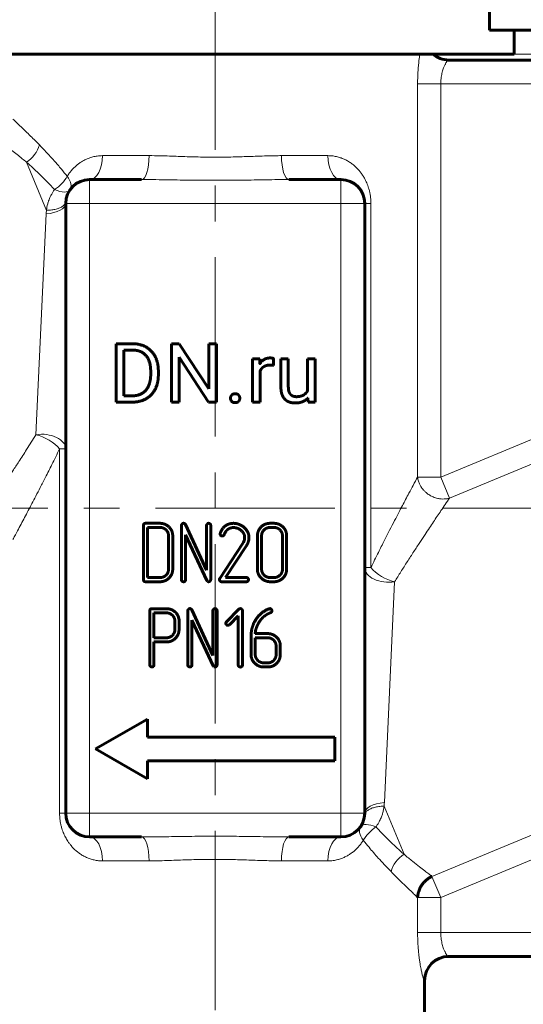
# Model space of a CAD drawing. Header units: millimetres. Extents: x 0 to 420, y 0 to 297.
# Tile 4 of 19: x 94 to 115, y 92 to 134. Entities that reach past the tile are written whole.
import ezdxf

# ---------------------------------------------------------------- set-up
doc = ezdxf.new("R2010")
doc.units = ezdxf.units.MM
for name, pattern in [('K5LT_AXLED', [12, 7.5, -1.5, 1.5, -1.5]), ('K5LT_BASIC', [0]), ('K5LT_THIN', [0])]:
    doc.linetypes.add(name, pattern=pattern)
doc.layers.add('Системный слой', color=7, linetype='Continuous')
doc.layers.add('Системный слой (1)', color=251, linetype='Continuous', true_color=0x6c6c6c)
doc.styles.add('KDIMTEXTSTYLE', font='txt', dxfattribs={"width": 0.96, "oblique": 15, "height": 5})
doc.styles.add('KTEXTSTYLE', font='txt', dxfattribs={"width": 0.96, "height": 5})
doc.dimstyles.new('KDIMSTYLE (0.50)', dxfattribs={"dimtxt": 5, "dimasz": 1, "dimexe": 2, "dimexo": 0, "dimgap": 1, "dimtad": 1, "dimlfac": 2, "dimtxsty": 'KDIMTEXTSTYLE', "dimsah": 1, "dimcen": 0, "dimdle": 1, "dimadec": 0, "dimazin": 0, "dimtfac": 0.667, "dimtmove": 0, "dimatfit": 3, "dimfxl": 1, "dimtvp": 1, "dimtolj": 1, "dimtzin": 0, "dimarcsym": 0})

# ---------------------------------------------------------------- blocks, each defined once
blk = doc.blocks.new('U18')
at = {"layer": 'Системный слой (1)', "color": 30, "linetype": 'K5LT_AXLED', "lineweight": 18, "true_color": 0xff8000}
for q in [(102.532, 139.769), (98.657, 135.894), (106.407, 135.894), (102.532, 132.019)]:
    blk.add_line((102.532, 135.894), q, dxfattribs=at)
blk = doc.blocks.new('D0')
at = {"layer": 'Системный слой (1)'}
for points in [[(70.032, 32.177), (69.532, 32.835), (70.032, 33.493), (65.032, 32.835)], [(140.032, 32.835), (135.032, 33.493), (135.532, 32.835), (135.032, 32.177)]]:
    blk.add_hatch(color=7, dxfattribs=at).paths.add_polyline_path(points)
at = {"layer": 'Системный слой (1)', "color": 7, "linetype": 'K5LT_THIN', "lineweight": 18, "true_color": 0xffffff}
for p, q in [((65.032, 98.644), (65.032, 30.835)), ((140.032, 98.644), (140.032, 30.835)), ((65.032, 32.835), (70.032, 33.493)), ((70.032, 33.493), (69.532, 32.835)), ((135.532, 32.835), (135.032, 33.493)), ((135.032, 33.493), (140.032, 32.835)), ((70.032, 32.177), (65.032, 32.835)), ((65.032, 32.835), (140.032, 32.835)), ((69.532, 32.835), (70.032, 32.177)), ((140.032, 32.835), (135.032, 32.177)), ((135.032, 32.177), (135.532, 32.835))]:
    blk.add_line(p, q, dxfattribs=at)
blk.add_wipeout([(97.587, 33.835), (97.587, 41.217), (107.081, 41.217), (107.081, 33.835)]).dxf.layer = 'Системный слой (1)'
at = {"layer": 'Системный слой (1)', "color": 7, "insert": (97.587, 40.423), "char_height": 5, "attachment_point": 1, "style": 'KTEXTSTYLE'}
blk.add_mtext('\\fArial|b0|c204|p34;\\H5.0;\\W1.000;\\Q15;\\fGOST Type AU|b0|i0|c204|p34;\\Q15;\\W0.960;150', dxfattribs=at)
blk = doc.blocks.new('KDIMARROW_01')
at = {"layer": 'Системный слой'}
blk.add_hatch(color=0, dxfattribs=at).paths.add_polyline_path([(0, 0), (-5, 0.658), (-4.5, 0), (-5, -0.658)])
at = {"layer": 'Системный слой', "color": 0, "linetype": 'K5LT_THIN', "lineweight": 18}
for p, q in [((-4.5, 0), (-5, 0.658)), ((-5, 0.658), (0, 0)), ((0, 0), (-5, -0.658)), ((-5, -0.658), (-4.5, 0))]:
    blk.add_line(p, q, dxfattribs=at)
at = {"layer": 'Системный слой (1)', "color": 0, "linetype": 'K5LT_THIN', "lineweight": 18}
blk.add_line((102.532, 113.144), (102.032, 113.144), dxfattribs=at)
blk = doc.blocks.new('D2')
at = {"layer": 'Системный слой (1)'}
for points in [[(59.202, 139.144), (58.544, 144.144), (57.885, 139.144), (58.544, 139.644)], [(58.544, 113.144), (59.202, 118.144), (58.544, 117.644), (57.885, 118.144)]]:
    blk.add_hatch(color=7, dxfattribs=at).paths.add_polyline_path(points)
at = {"layer": 'Системный слой (1)', "color": 7, "linetype": 'K5LT_THIN', "lineweight": 18, "true_color": 0xffffff}
for p, q in [((96.832, 144.144), (56.544, 144.144)), ((57.885, 139.144), (58.544, 144.144)), ((58.544, 144.144), (59.202, 139.144)), ((58.544, 144.144), (58.544, 113.144)), ((58.544, 139.644), (57.885, 139.144)), ((59.202, 139.144), (58.544, 139.644)), ((58.544, 113.144), (57.885, 118.144)), ((57.885, 118.144), (58.544, 117.644)), ((58.544, 117.644), (59.202, 118.144)), ((59.202, 118.144), (58.544, 113.144)), ((65.032, 113.144), (56.544, 113.144))]:
    blk.add_line(p, q, dxfattribs=at)
blk.add_wipeout([(57.544, 124.493), (50.162, 124.493), (50.162, 132.463), (57.544, 132.463)]).dxf.layer = 'Системный слой (1)'
at = {"layer": 'Системный слой (1)', "color": 7, "insert": (50.956, 124.493), "char_height": 5, "attachment_point": 1, "rotation": 90, "style": 'KTEXTSTYLE'}
blk.add_mtext('\\fArial|b0|c204|p34;\\H5.0;\\W1.000;\\Q15;\\fGOST Type AU|b0|i0|c204|p34;\\Q15;\\W0.960;62', dxfattribs=at)
blk = doc.blocks.new('D3')
at = {"layer": 'Системный слой (1)'}
for points in [[(37.525, 176.644), (36.867, 181.644), (36.208, 176.644), (36.867, 177.144)], [(36.867, 113.144), (37.525, 118.144), (36.867, 117.644), (36.208, 118.144)]]:
    blk.add_hatch(color=7, dxfattribs=at).paths.add_polyline_path(points)
at = {"layer": 'Системный слой (1)', "color": 7, "linetype": 'K5LT_THIN', "lineweight": 18, "true_color": 0xffffff}
for p, q in [((101.032, 181.644), (34.867, 181.644)), ((36.208, 176.644), (36.867, 181.644)), ((36.867, 181.644), (37.525, 176.644)), ((36.867, 181.644), (36.867, 113.144)), ((36.867, 177.144), (36.208, 176.644)), ((37.525, 176.644), (36.867, 177.144)), ((36.867, 113.144), (36.208, 118.144)), ((36.208, 118.144), (36.867, 117.644)), ((36.867, 117.644), (37.525, 118.144)), ((37.525, 118.144), (36.867, 113.144)), ((65.032, 113.144), (34.867, 113.144))]:
    blk.add_line(p, q, dxfattribs=at)
blk.add_wipeout([(35.867, 142.383), (28.485, 142.383), (28.485, 152.004), (35.867, 152.004)]).dxf.layer = 'Системный слой (1)'
at = {"layer": 'Системный слой (1)', "color": 7, "insert": (29.279, 142.383), "char_height": 5, "attachment_point": 1, "rotation": 90, "style": 'KTEXTSTYLE'}
blk.add_mtext('\\fArial|b0|c204|p34;\\H5.0;\\W1.000;\\Q15;\\fGOST Type AU|b0|i0|c204|p34;\\Q15;\\W0.960;137', dxfattribs=at)
blk = doc.blocks.new('D5')
at = {"layer": 'Системный слой (1)'}
for points in [[(168.58, 261.644), (167.922, 266.644), (167.263, 261.644), (167.922, 262.144)], [(167.922, 132.144), (168.58, 137.144), (167.922, 136.644), (167.263, 137.144)]]:
    blk.add_hatch(color=7, dxfattribs=at).paths.add_polyline_path(points)
at = {"layer": 'Системный слой (1)', "color": 7, "linetype": 'K5LT_THIN', "lineweight": 18, "true_color": 0xffffff}
for p, q in [((128.853, 266.644), (169.922, 266.644)), ((167.263, 261.644), (167.922, 266.644)), ((167.922, 266.644), (168.58, 261.644)), ((167.922, 132.144), (167.922, 266.644)), ((167.922, 262.144), (167.263, 261.644)), ((168.58, 261.644), (167.922, 262.144)), ((167.922, 132.144), (167.263, 137.144)), ((167.263, 137.144), (167.922, 136.644)), ((167.922, 136.644), (168.58, 137.144)), ((168.58, 137.144), (167.922, 132.144)), ((115.032, 132.144), (169.922, 132.144))]:
    blk.add_line(p, q, dxfattribs=at)
blk.add_wipeout([(166.922, 193.655), (159.54, 193.655), (159.54, 204.674), (166.922, 204.674)]).dxf.layer = 'Системный слой (1)'
at = {"layer": 'Системный слой (1)', "color": 7, "insert": (160.334, 193.655), "char_height": 5, "attachment_point": 1, "rotation": 90, "style": 'KTEXTSTYLE'}
blk.add_mtext('\\fArial|b0|c204|p34;\\H5.0;\\W1.000;\\Q15;\\fGOST Type AU|b0|i0|c204|p34;\\Q15;\\W0.960;269', dxfattribs=at)

msp = doc.modelspace()

# ---------------------------------------------------------------- linework, layer by layer
at = {"layer": 'Системный слой (1)', "color": 30, "linetype": 'K5LT_AXLED', "lineweight": 18, "true_color": 0xff8000}
for p, q in [((102.532, 80.144), (102.532, 142.8531)), ((64.032, 113.144), (141.032, 113.144))]:
    msp.add_line(p, q, dxfattribs=at)
at = {"layer": 'Системный слой (1)', "color": 143, "linetype": 'K5LT_BASIC', "lineweight": 60, "true_color": 0x33acca}
for p, q in [((113.9884, 133.144), (113.9884, 134.144)), ((113.9884, 133.144), (116.032, 133.144)), ((115.032, 132.144), (115.032, 133.144)), ((90.032, 132.144), (115.032, 132.144)), ((132.032, 131.894), (112.2691, 131.894)), ((99.4497, 126.894), (97.282, 126.894)), ((107.782, 126.894), (105.6142, 126.894)), ((96.282, 125.894), (96.282, 100.394)), ((108.782, 100.394), (108.782, 125.894)), ((99.076, 120.0268), (98.384, 120.0268)), ((98.384, 120.0268), (98.384, 117.5815)), ((101.0233, 120.0268), (100.6991, 120.0268)), ((100.6991, 120.0268), (100.6991, 117.5815)), ((102.2594, 118.1357), (101.0233, 120.0268)), ((102.5801, 120.0268), (102.2594, 120.0268)), ((102.2594, 120.0268), (102.2594, 118.1357)), ((102.5801, 117.5815), (102.5801, 120.0268)), ((99.076, 119.7615), (98.7082, 119.7615)), ((98.7082, 119.7615), (98.7082, 117.8452)), ((101.0233, 119.4675), (102.2543, 117.5815)), ((101.0233, 117.5815), (101.0233, 119.4675)), ((104.394, 119.3987), (104.0917, 119.3987)), ((104.0917, 119.3987), (104.0917, 117.5815)), ((104.4001, 119.1909), (104.394, 119.3987)), ((104.9684, 119.1199), (104.97, 119.4088)), ((105.2756, 119.3987), (105.2756, 118.2264)), ((105.5863, 119.3987), (105.2756, 119.3987)), ((105.5863, 118.223), (105.5863, 119.3987)), ((106.3941, 119.3987), (106.3941, 118.0765)), ((106.7065, 119.3987), (106.3941, 119.3987)), ((106.7065, 117.5815), (106.7065, 119.3987)), ((99.8334, 118.7302), (99.8334, 118.8797)), ((100.1542, 118.7302), (100.1542, 118.8764)), ((104.4024, 117.5815), (104.4024, 118.8724)), ((98.7082, 117.8452), (99.0457, 117.8452)), ((98.384, 117.5815), (99.0457, 117.5815)), ((100.6991, 117.5815), (101.0233, 117.5815)), ((102.2543, 117.5815), (102.5801, 117.5815)), ((104.0917, 117.5815), (104.4024, 117.5815)), ((106.4028, 117.7613), (106.4092, 117.5815)), ((106.4092, 117.5815), (106.7065, 117.5815)), ((100.2291, 112.514), (99.6188, 112.514)), ((102.1668, 110.5548), (101.2847, 112.4638)), ((104.9916, 112.514), (104.8172, 112.514)), ((99.5316, 112.4268), (99.5316, 110.1591)), ((100.229, 112.3394), (99.7062, 112.3394)), ((99.7062, 112.3394), (99.7062, 110.2466)), ((101.1191, 112.4271), (101.1191, 110.1592)), ((101.2937, 112.0305), (102.1757, 110.1225)), ((101.2937, 110.1591), (101.2937, 112.0305)), ((102.1668, 112.4271), (102.1668, 110.5548)), ((102.3415, 110.1592), (102.3415, 112.4271)), ((102.7412, 112.1), (102.736, 112.0687)), ((104.9915, 112.3394), (104.8173, 112.3394)), ((100.5793, 110.5954), (100.5793, 111.9906)), ((100.754, 110.5953), (100.754, 111.9907)), ((103.6773, 111.6568), (102.7203, 110.2079)), ((103.7139, 111.7248), (103.6773, 111.6568)), ((103.74, 111.7858), (103.7139, 111.7248)), ((104.2941, 111.9907), (104.2941, 110.5953)), ((104.4687, 111.9906), (104.4687, 110.5954)), ((105.3418, 110.5954), (105.3418, 111.9906)), ((105.5165, 110.5953), (105.5165, 111.9907)), ((102.9575, 110.2466), (103.8241, 111.5589)), ((99.6188, 110.0719), (100.2291, 110.0719)), ((99.7062, 110.2466), (100.229, 110.2466)), ((102.1757, 110.1225), (102.2106, 110.0824)), ((102.2106, 110.0824), (102.2541, 110.0719)), ((102.7936, 110.0719), (103.8365, 110.0719)), ((103.8365, 110.2466), (102.9575, 110.2466)), ((104.8172, 110.0719), (104.9916, 110.0719)), ((104.8173, 110.2466), (104.9915, 110.2466)), ((99.7962, 108.8563), (99.7962, 106.5935)), ((100.4957, 108.9435), (99.8836, 108.9435)), ((99.9708, 108.7689), (99.9708, 107.7264)), ((100.4936, 108.7689), (99.9708, 108.7689)), ((101.3837, 108.8592), (101.3837, 106.5913)), ((102.4314, 106.9869), (101.5493, 108.8959)), ((102.4314, 108.8592), (102.4314, 106.9869)), ((102.606, 106.5913), (102.606, 108.8592)), ((103.5201, 108.9207), (102.9987, 108.3966)), ((103.6683, 106.591), (103.6683, 108.8596)), ((104.7, 108.7076), (104.7736, 108.7459)), ((104.7736, 108.7459), (104.8122, 108.7633)), ((104.8195, 108.9461), (104.7829, 108.9392)), ((104.8122, 108.7633), (104.8454, 108.7755)), ((100.8439, 108.0716), (100.8439, 108.422)), ((101.0098, 108.5319), (100.9836, 108.6243)), ((101.0185, 108.4761), (101.0098, 108.5319)), ((101.0185, 108.0715), (101.0185, 108.4761)), ((101.5583, 106.5912), (101.5583, 108.4626)), ((101.5583, 108.4626), (102.4403, 106.5546)), ((103.1207, 108.2743), (103.4937, 108.6492)), ((103.4937, 108.6492), (103.4937, 106.5909)), ((99.9708, 107.7264), (100.4936, 107.7264)), ((99.9708, 106.5935), (99.9708, 107.5518)), ((99.9708, 107.5518), (100.4938, 107.5518)), ((104.0295, 107.8027), (104.0295, 107.027)), ((104.7256, 107.8997), (104.2041, 107.8997)), ((104.2041, 107.7251), (104.2041, 107.0275)), ((104.7272, 107.7251), (104.2041, 107.7251)), ((105.0759, 107.0275), (105.0759, 107.3763)), ((105.2505, 107.0274), (105.2505, 107.3763)), ((104.5528, 106.6787), (104.7272, 106.6787)), ((102.4403, 106.5546), (102.4752, 106.5145)), ((102.4752, 106.5145), (102.5187, 106.504)), ((104.5528, 106.504), (104.7272, 106.504)), ((99.697, 104.324), (97.532, 103.074)), ((99.697, 103.574), (99.697, 104.324)), ((107.532, 103.574), (99.697, 103.574)), ((107.532, 102.574), (107.532, 103.574)), ((97.532, 103.074), (99.697, 101.824)), ((99.697, 102.574), (107.532, 102.574)), ((99.697, 101.824), (99.697, 102.574)), ((97.282, 99.394), (99.4497, 99.394)), ((105.6142, 99.394), (107.782, 99.394)), ((112.2691, 94.394), (132.032, 94.394)), ((111.282, 87.544), (111.282, 93.394))]:
    msp.add_line(p, q, dxfattribs=at)
at = {"layer": 'Системный слой (1)', "color": 7, "linetype": 'K5LT_THIN', "lineweight": 18, "true_color": 0xffffff}
for p, q in [((110.9894, 114.4501), (110.9894, 130.894)), ((110.9894, 130.894), (111.956, 130.894)), ((132.032, 130.894), (111.956, 130.894)), ((111.956, 114.4501), (111.956, 130.894)), ((97.8204, 127.894), (99.7659, 127.894)), ((105.298, 127.894), (107.2435, 127.894)), ((94.6429, 127.6194), (95.4771, 125.6055)), ((97.282, 126.894), (97.282, 125.894)), ((107.782, 125.894), (107.782, 126.894)), ((97.282, 125.894), (96.282, 125.894)), ((107.782, 125.894), (97.282, 125.894)), ((97.282, 125.894), (97.282, 100.394)), ((107.782, 100.394), (107.782, 125.894)), ((108.782, 125.894), (107.782, 125.894)), ((109.0384, 125.894), (108.782, 125.894)), ((109.0384, 110.6599), (109.0384, 125.894)), ((95.4634, 125.4559), (95.0364, 116.2209)), ((111.956, 114.4501), (126.2798, 120.3832)), ((112.3217, 113.567), (126.6456, 119.5002)), ((96.0255, 115.628), (96.282, 115.628)), ((96.0255, 100.394), (96.0255, 115.628)), ((110.9894, 114.4501), (111.956, 114.4501)), ((112.3217, 113.567), (111.956, 114.4501)), ((109.0384, 110.6599), (108.782, 110.6599)), ((110.0275, 110.0671), (109.6005, 100.832)), ((111.5902, 97.7463), (131.4578, 105.9757)), ((111.956, 96.8633), (131.6479, 105.0199)), ((109.5868, 100.6825), (110.421, 98.6685)), ((96.0255, 100.394), (96.282, 100.394)), ((96.282, 100.394), (97.282, 100.394)), ((97.282, 100.394), (97.282, 99.394)), ((97.282, 100.394), (107.782, 100.394)), ((107.782, 99.394), (107.782, 100.394)), ((107.782, 100.394), (108.782, 100.394)), ((97.8204, 98.394), (99.7659, 98.394)), ((105.298, 98.394), (107.2435, 98.394)), ((111.5902, 97.7463), (111.956, 96.8633)), ((110.9894, 95.394), (110.9894, 96.8633)), ((110.9894, 96.8633), (111.956, 96.8633)), ((111.956, 95.394), (111.956, 96.8633)), ((110.9894, 95.394), (111.956, 95.394)), ((111.956, 95.394), (132.032, 95.394)), ((111.2704, 93.394), (111.282, 93.394))]:
    msp.add_line(p, q, dxfattribs=at)
at = {"layer": 'Системный слой (1)', "color": 143, "linetype": 'K5LT_BASIC', "lineweight": 60, "true_color": 0x33acca}
for centre, start, end in [((112.282, 132.894), 228.59038, 270), ((97.282, 125.894), 90, 180), ((107.782, 125.894), 0, 90), ((97.282, 100.394), 180, 270), ((107.782, 100.394), 270, 0), ((112.282, 93.394), 90, 180)]:
    msp.add_arc(centre, 1, start, end, dxfattribs=at)
at = {"layer": 'Системный слой (1)', "color": 7, "linetype": 'K5LT_THIN', "lineweight": 18, "true_color": 0xffffff}
for centre, major_axis, ratio, start_param, end_param in [((112.2691, 132.894), (0, -1), 0.9986842, 5.5604511, 6.2831853), ((94.3434, 128.3423), (0.6764, 0.7365), 0.7516371, 4.3761636, 5.3165478), ((97.282, 127.894), (0, 1), 0.5384615, 3.1415927, 4.712389), ((99.4497, 127.894), (0, 1), 0.3161238, 3.1415927, 4.712389), ((105.6142, 127.894), (0, -1), 0.3161238, 4.712389, 6.2831853), ((107.782, 127.894), (0, -1), 0.5384615, 4.712389, 6.2831853), ((95.6366, 127.031), (0.7503, 0.6611), 0.5515795, 4.4762218, 5.2717478), ((95.6366, 127.031), (-0.8227, 0.5685), 0.4943418, 3.1415927, 4.0914396), ((95.6366, 127.031), (0.8227, -0.5685), 0.4024652, 5.194791, 6.2831853), ((95.282, 125.894), (1, 0), 0.4454347, 4.8948422, 6.2831853), ((95.282, 115.628), (-1, 0), 0.6115693, 3.1415927, 4.9604902), ((95.282, 115.628), (-0.88, 0.4749), 0.4670311, 3.9990324, 5.2332901), ((109.782, 110.6599), (1, 0), 0.6115693, 3.1415927, 4.9604902), ((109.782, 110.6599), (0.88, -0.4749), 0.4670311, 3.9990324, 5.2332901), ((109.782, 100.394), (-1, 0), 0.4454347, 4.8948422, 6.2831853), ((109.4273, 99.257), (0.8227, -0.5685), 0.4943418, 3.1415927, 4.0914396), ((109.4273, 99.257), (-0.8227, 0.5685), 0.4024652, 5.194791, 6.2831853), ((109.4273, 99.257), (-0.7503, -0.6611), 0.5515795, 4.4762218, 5.2717478), ((97.282, 98.394), (0, 1), 0.5384615, 4.712389, 6.2831853), ((99.4497, 98.394), (0, 1), 0.3161238, 4.712389, 6.2831853), ((105.6142, 98.394), (0, -1), 0.3161238, 3.1415927, 4.712389), ((107.782, 98.394), (0, -1), 0.5384615, 3.1415927, 4.712389), ((110.7205, 97.9456), (-0.6764, -0.7365), 0.7516371, 4.3761636, 5.3165478), ((112.2691, 93.394), (0, -1), 0.9986842, 3.1415927, 4.712389)]:
    msp.add_ellipse(centre, major_axis=major_axis, ratio=ratio, start_param=start_param, end_param=end_param, dxfattribs=at)
for points, knots in [([(111.0842, 132.144), (111.0709, 132.0587), (111.0483, 131.895), (111.0236, 131.6594), (111.0086, 131.4691), (111, 131.3226), (110.9951, 131.2081), (110.9922, 131.1141), (110.99, 131.0123), (110.9894, 130.9394), (110.9894, 130.894)], [0, 0, 0, 0, 2.6642813, 4.8153862, 6.3790294, 7.580279, 8.5050473, 9.2229508, 9.891691, 11, 11, 11, 11]), ([(112.2691, 131.894), (112.2643, 131.894), (112.2531, 131.8879), (112.2327, 131.8657), (112.2128, 131.8387), (112.1932, 131.8083), (112.1719, 131.7716), (112.1495, 131.7292), (112.1264, 131.6814), (112.1027, 131.6276), (112.0771, 131.5634), (112.0492, 131.4844), (112.0208, 131.3895), (111.9958, 131.2855), (111.9757, 131.174), (111.9629, 131.0668), (111.957, 130.9717), (111.956, 130.917), (111.956, 130.894)], [0, 0, 0, 0, 1.6455254, 2.9718645, 3.9586283, 4.9248893, 5.9052229, 6.9155454, 7.8912499, 8.8731262, 9.9348835, 11.2059915, 12.6263577, 14.1063346, 15.4817891, 16.9872532, 18.1519837, 19, 19, 19, 19]), ([(94.0745, 129.4247), (94.1245, 129.3778), (94.2294, 129.2791), (94.4097, 129.1074), (94.6014, 128.9225), (94.8036, 128.7245), (94.9991, 128.5297), (95.1265, 128.4005), (95.1833, 128.3423)], [0, 0, 0, 0, 1.8299645, 3.4303086, 4.9804118, 6.5143969, 7.9140528, 9, 9, 9, 9]), ([(93.4737, 128.5417), (93.5266, 128.5017), (93.6376, 128.4175), (93.8279, 128.2715), (94.0293, 128.1147), (94.2411, 127.9471), (94.4471, 127.7809), (94.582, 127.6699), (94.6429, 127.6194)], [0, 0, 0, 0, 1.8338626, 3.4381358, 4.9755413, 6.4986428, 7.8943696, 9, 9, 9, 9]), ([(96.3438, 127.031), (96.2635, 127.1325), (96.0811, 127.3568), (95.7869, 127.6983), (95.4777, 128.0371), (95.2763, 128.2471), (95.1833, 128.3423)], [0, 0, 0, 0, 1.4004224, 3.1803829, 5.1795393, 7, 7, 7, 7]), ([(97.8204, 127.894), (97.7458, 127.894), (97.6084, 127.8843), (97.4211, 127.8471), (97.2583, 127.7962), (97.1126, 127.7345), (96.9804, 127.6638), (96.8583, 127.5847), (96.7424, 127.4957), (96.6308, 127.3945), (96.5257, 127.2822), (96.4299, 127.1619), (96.3713, 127.0754), (96.3438, 127.031)], [0, 0, 0, 0, 1.7303046, 3.2391016, 4.5807603, 5.8672849, 7.0941196, 8.2237412, 9.3795869, 10.580789, 11.7554702, 12.900066, 14, 14, 14, 14]), ([(99.7659, 127.894), (99.913, 127.894), (100.196, 127.8897), (100.6022, 127.8774), (100.9856, 127.8637), (101.3551, 127.8508), (101.725, 127.8402), (102.091, 127.8329), (102.4561, 127.8298), (102.8217, 127.8311), (103.1894, 127.8367), (103.5606, 127.8462), (103.9308, 127.8584), (104.3092, 127.872), (104.6718, 127.8841), (105.0049, 127.8921), (105.206, 127.894), (105.298, 127.894)], [0, 0, 0, 0, 1.4679092, 2.8091658, 3.9966016, 5.2167932, 6.4041026, 7.5832498, 8.7552663, 9.9288766, 11.1127943, 12.3077408, 13.5236122, 14.708809, 16.000057, 17.0820092, 18, 18, 18, 18]), ([(107.2435, 127.894), (107.3162, 127.894), (107.4504, 127.8848), (107.6349, 127.8491), (107.7995, 127.7985), (107.9546, 127.7334), (108.1019, 127.6536), (108.2397, 127.5607), (108.3653, 127.4584), (108.4789, 127.348), (108.5767, 127.2359), (108.6565, 127.1294), (108.7192, 127.0342), (108.7714, 126.945), (108.819, 126.8541), (108.865, 126.7542), (108.9073, 126.6474), (108.9469, 126.5287), (108.9812, 126.4014), (109.0082, 126.2671), (109.0253, 126.1442), (109.0358, 126.0206), (109.0384, 125.94), (109.0384, 125.894)], [0, 0, 0, 0, 1.9134464, 3.5867103, 5.1123044, 6.6535145, 8.2332128, 9.7338302, 11.1962459, 12.5948392, 13.9091285, 15.0145193, 15.9137604, 16.6679403, 17.4529948, 18.2702391, 19.1144273, 19.9228138, 20.8678384, 21.7420126, 22.5500343, 23.1716888, 24, 24, 24, 24]), ([(95.8156, 126.474), (95.753, 126.5422), (95.6091, 126.6957), (95.3852, 126.9242), (95.1465, 127.1573), (94.8966, 127.3918), (94.731, 127.5412), (94.6429, 127.6194)], [0, 0, 0, 0, 1.2303393, 2.8277182, 4.4321745, 6.0424902, 8, 8, 8, 8]), ([(99.4497, 126.894), (99.6503, 126.894), (100.0278, 126.8909), (100.5675, 126.8828), (101.0688, 126.8746), (101.5607, 126.8678), (102.057, 126.8632), (102.553, 126.8617), (103.0451, 126.8634), (103.539, 126.8682), (104.0357, 126.8753), (104.5301, 126.8833), (104.9782, 126.8899), (105.338, 126.8933), (105.5358, 126.894), (105.6142, 126.894)], [0, 0, 0, 0, 1.5964416, 2.9849477, 4.2261906, 5.4953804, 6.7925173, 8.0541115, 9.3154055, 10.5821226, 11.8647731, 13.1609362, 14.4295292, 15.375916, 16, 16, 16, 16]), ([(95.8156, 126.474), (95.7893, 126.4379), (95.7428, 126.3692), (95.6848, 126.2695), (95.6398, 126.1806), (95.6014, 126.0943), (95.5637, 125.9962), (95.5127, 125.8334), (95.4871, 125.6982), (95.4771, 125.6055)], [0, 0, 0, 0, 1.3695996, 2.5719549, 3.622544, 4.5213671, 5.5645573, 6.9808476, 10, 10, 10, 10]), ([(95.4771, 125.6055), (95.5166, 125.6063), (95.5914, 125.6099), (95.6963, 125.6212), (95.7902, 125.6367), (95.8775, 125.6565), (95.9599, 125.6813), (96.0352, 125.7106), (96.1016, 125.7437), (96.1587, 125.7803), (96.2057, 125.8199), (96.242, 125.8616), (96.2666, 125.9031), (96.2805, 125.9417), (96.2845, 125.9658), (96.2854, 125.9769)], [0, 0, 0, 0, 1.5580731, 2.9140929, 4.1107628, 5.329233, 6.5709951, 7.7915119, 9.0125425, 10.2341231, 11.4621627, 12.7027695, 13.935511, 15.0369093, 16, 16, 16, 16]), ([(95.0364, 116.2209), (94.9065, 116.0116), (94.6669, 115.6305), (94.3441, 115.1273), (94.0785, 114.719), (93.8586, 114.384), (93.666, 114.093), (93.4881, 113.8259), (93.3169, 113.5702), (93.1524, 113.3258), (92.9509, 113.0276), (92.819, 112.8336), (92.7422, 112.7209)], [0, 0, 0, 0, 1.926385, 3.5613317, 4.8728848, 6.0238562, 7.0420447, 8.0082441, 9.0156999, 10.0464584, 11.051681, 13, 13, 13, 13]), ([(96.0255, 115.628), (95.9181, 115.4062), (95.7199, 115.003), (95.4505, 114.4665), (95.2267, 114.0278), (95.0379, 113.6613), (94.8699, 113.3383), (94.7131, 113.0388), (94.5611, 112.7503), (94.41, 112.4653), (94.2724, 112.2072), (94.1602, 111.9975), (94.0995, 111.8844), (94.0745, 111.8379)], [0, 0, 0, 0, 2.027471, 3.741545, 5.1554001, 6.3957359, 7.5186768, 8.6082515, 9.7269749, 10.8921544, 12.1490698, 13.1992925, 14, 14, 14, 14]), ([(110.9894, 114.4501), (110.933, 114.345), (110.8197, 114.1338), (110.6456, 113.8071), (110.494, 113.5209), (110.3519, 113.2511), (110.1996, 112.9604), (110.0208, 112.6166), (109.8172, 112.2214), (109.5903, 111.7755), (109.3297, 111.2558), (109.1427, 110.8752), (109.0384, 110.6599)], [0, 0, 0, 0, 1.6778133, 3.0246334, 4.0607865, 4.9557085, 5.9502384, 7.0732678, 8.3741004, 9.7210793, 11.1739455, 13, 13, 13, 13]), ([(112.3217, 113.567), (112.2793, 113.555), (112.2064, 113.5398), (112.0877, 113.5292), (111.967, 113.5318), (111.8455, 113.5503), (111.7339, 113.58), (111.6215, 113.6216), (111.5147, 113.6762), (111.4105, 113.7447), (111.3217, 113.8166), (111.238, 113.9013), (111.1615, 113.9973), (111.0931, 114.1075), (111.0303, 114.2483), (111.0003, 114.365), (110.9908, 114.4373), (110.9894, 114.4501)], [0, 0, 0, 0, 1.3728944, 2.296832, 3.6261728, 4.9967626, 5.9363308, 7.0226811, 8.4993621, 9.4254409, 10.6527368, 11.8336993, 12.9186542, 14.2814099, 15.7084035, 17.5957223, 18, 18, 18, 18]), ([(112.3217, 113.567), (112.2666, 113.4861), (112.1546, 113.3215), (111.9792, 113.0625), (111.8124, 112.8152), (111.6509, 112.5745), (111.4807, 112.3195), (111.2926, 112.0361), (111.0748, 111.7055), (110.8267, 111.3256), (110.5613, 110.9141), (110.2926, 110.4917), (110.1151, 110.2083), (110.0275, 110.0671)], [0, 0, 0, 0, 1.505368, 2.793916, 3.8656439, 4.9031612, 5.9090086, 7.005875, 8.2530885, 9.6637108, 11.1618675, 12.6010536, 14, 14, 14, 14]), ([(109.5868, 100.6825), (109.5473, 100.6817), (109.4725, 100.6781), (109.3676, 100.6668), (109.2737, 100.6513), (109.1864, 100.6314), (109.104, 100.6067), (109.0287, 100.5774), (108.9623, 100.5443), (108.9052, 100.5076), (108.8582, 100.4681), (108.8219, 100.4264), (108.7973, 100.3849), (108.7835, 100.3463), (108.7794, 100.3222), (108.7785, 100.311)], [0, 0, 0, 0, 1.5580731, 2.9140929, 4.1107627, 5.3292329, 6.5709949, 7.7915116, 9.0125422, 10.2341227, 11.4621622, 12.7027688, 13.9355102, 15.0369087, 16, 16, 16, 16]), ([(109.2484, 99.814), (109.2746, 99.85), (109.3211, 99.9188), (109.3791, 100.0185), (109.4241, 100.1074), (109.4625, 100.1936), (109.5002, 100.2917), (109.5512, 100.4546), (109.5768, 100.5897), (109.5868, 100.6825)], [0, 0, 0, 0, 1.3695996, 2.5719548, 3.6225439, 4.521367, 5.5645572, 6.9808475, 10, 10, 10, 10]), ([(97.8204, 98.394), (97.7477, 98.394), (97.6135, 98.4032), (97.429, 98.4389), (97.2644, 98.4894), (97.1093, 98.5545), (96.962, 98.6344), (96.8242, 98.7272), (96.6986, 98.8296), (96.585, 98.94), (96.4872, 99.0521), (96.4074, 99.1585), (96.3447, 99.2538), (96.2925, 99.3429), (96.2449, 99.4338), (96.1989, 99.5338), (96.1566, 99.6405), (96.117, 99.7592), (96.0827, 99.8865), (96.0557, 100.0209), (96.0386, 100.1438), (96.0281, 100.2673), (96.0255, 100.3479), (96.0255, 100.394)], [0, 0, 0, 0, 1.9134464, 3.5867103, 5.1123044, 6.6535145, 8.2332128, 9.7338302, 11.196246, 12.5948392, 13.9091285, 15.0145193, 15.9137604, 16.6679403, 17.4529948, 18.2702391, 19.1144273, 19.9228138, 20.8678385, 21.7420127, 22.5500344, 23.1716889, 24, 24, 24, 24]), ([(110.421, 98.6685), (110.3271, 98.7518), (110.1495, 98.9123), (109.8981, 99.1493), (109.6798, 99.3632), (109.4691, 99.5774), (109.3259, 99.7294), (109.2484, 99.814)], [0, 0, 0, 0, 2.0852495, 3.8207488, 5.1837474, 6.4764569, 8, 8, 8, 8]), ([(99.4497, 99.394), (99.6503, 99.394), (100.0278, 99.3971), (100.5675, 99.4052), (101.0688, 99.4133), (101.5607, 99.4202), (102.057, 99.4248), (102.553, 99.4263), (103.0451, 99.4245), (103.539, 99.4197), (104.0357, 99.4127), (104.5301, 99.4046), (104.9782, 99.398), (105.338, 99.3946), (105.5358, 99.394), (105.6142, 99.394)], [0, 0, 0, 0, 1.5964416, 2.9849477, 4.2261906, 5.4953804, 6.7925173, 8.0541115, 9.3154055, 10.5821226, 11.8647731, 13.1609362, 14.4295292, 15.375916, 16, 16, 16, 16]), ([(107.2435, 98.394), (107.3181, 98.394), (107.4555, 98.4037), (107.6428, 98.4408), (107.8056, 98.4918), (107.9513, 98.5535), (108.0835, 98.6241), (108.2056, 98.7032), (108.3215, 98.7922), (108.4331, 98.8934), (108.5383, 99.0057), (108.634, 99.126), (108.6926, 99.2126), (108.7201, 99.257)], [0, 0, 0, 0, 1.7303046, 3.2391016, 4.5807603, 5.8672849, 7.0941196, 8.2237412, 9.3795869, 10.580789, 11.7554702, 12.900066, 14, 14, 14, 14]), ([(109.8806, 97.9456), (109.7882, 98.0402), (109.6135, 98.2225), (109.3669, 98.4909), (109.1538, 98.7323), (108.9441, 98.9788), (108.8003, 99.1555), (108.7201, 99.257)], [0, 0, 0, 0, 2.0667894, 3.7891994, 5.1339314, 6.4015212, 8, 8, 8, 8]), ([(99.7659, 98.394), (99.913, 98.394), (100.196, 98.3982), (100.6022, 98.4106), (100.9856, 98.4243), (101.3551, 98.4371), (101.725, 98.4478), (102.091, 98.455), (102.4561, 98.4581), (102.8217, 98.4568), (103.1894, 98.4512), (103.5606, 98.4417), (103.9308, 98.4296), (104.3092, 98.416), (104.6718, 98.4038), (105.0049, 98.3959), (105.206, 98.394), (105.298, 98.394)], [0, 0, 0, 0, 1.4679092, 2.8091658, 3.9966016, 5.2167932, 6.4041026, 7.5832498, 8.7552663, 9.9288766, 11.1127943, 12.3077408, 13.5236122, 14.708809, 16.000057, 17.0820092, 18, 18, 18, 18]), ([(110.421, 98.6685), (110.5465, 98.5643), (110.7736, 98.3796), (111.0616, 98.1518), (111.2828, 97.9803), (111.4555, 97.8482), (111.5482, 97.778), (111.5902, 97.7463)], [0, 0, 0, 0, 2.0267383, 3.8236425, 5.3907125, 6.7062203, 8, 8, 8, 8]), ([(109.8806, 97.9456), (109.9995, 97.824), (110.2146, 97.608), (110.4873, 97.3412), (110.697, 97.1396), (110.8612, 96.9838), (110.9494, 96.9008), (110.9894, 96.8633)], [0, 0, 0, 0, 2.0209557, 3.8140519, 5.3792885, 6.6986514, 8, 8, 8, 8]), ([(111.2704, 93.394), (111.2668, 93.394), (111.2583, 93.4028), (111.243, 93.4368), (111.2275, 93.4808), (111.2121, 93.5309), (111.1958, 93.5897), (111.1783, 93.6587), (111.1606, 93.7349), (111.1421, 93.8208), (111.1224, 93.9197), (111.1007, 94.0398), (111.0777, 94.1829), (111.0559, 94.339), (111.0379, 94.4913), (111.0253, 94.617), (111.0168, 94.7155), (111.0111, 94.7909), (111.0066, 94.857), (111.0026, 94.9216), (110.9988, 94.9946), (110.9952, 95.0794), (110.992, 95.1765), (110.9899, 95.2823), (110.9894, 95.3561), (110.9894, 95.394)], [0, 0, 0, 0, 1.8912366, 3.534611, 4.8224705, 6.0038863, 7.2122253, 8.4222945, 9.6396794, 10.7700198, 12.0454103, 13.4590561, 15.0420799, 16.7424836, 18.2310086, 19.4375261, 20.2270945, 20.8967353, 21.4411622, 21.9680287, 22.5807233, 23.326296, 24.1413569, 25.0465129, 26, 26, 26, 26]), ([(112.2691, 94.394), (112.2643, 94.394), (112.2531, 94.4), (112.2327, 94.4222), (112.2128, 94.4492), (112.1932, 94.4796), (112.1719, 94.5163), (112.1495, 94.5588), (112.1264, 94.6066), (112.1027, 94.6603), (112.0771, 94.7245), (112.0492, 94.8036), (112.0208, 94.8985), (111.9958, 95.0025), (111.9757, 95.114), (111.9629, 95.2212), (111.957, 95.3162), (111.956, 95.3709), (111.956, 95.394)], [0, 0, 0, 0, 1.6455254, 2.9718645, 3.9586283, 4.9248893, 5.9052229, 6.9155454, 7.8912499, 8.8731262, 9.9348835, 11.2059915, 12.6263577, 14.1063346, 15.4817891, 16.9872532, 18.1519837, 19, 19, 19, 19])]:
    msp.add_open_spline(points, degree=3, knots=knots, dxfattribs=at)
for points in [[(95.4771, 125.6055), (95.4703, 125.5558), (95.4657, 125.5058), (95.4634, 125.4559)], [(109.5868, 100.6825), (109.5936, 100.7321), (109.5982, 100.7821), (109.6005, 100.832)]]:
    msp.add_open_spline(points, degree=3, dxfattribs=at)
at = {"layer": 'Системный слой (1)', "color": 143, "linetype": 'K5LT_BASIC', "lineweight": 60, "true_color": 0x33acca}
for points in [[(100.1542, 118.8764), (100.1542, 119.1417), (99.9997, 119.5666), (99.7125, 119.8672), (99.3161, 120.0268), (99.076, 120.0268)], [(99.8334, 118.8797), (99.8334, 119.0897), (99.7326, 119.4171), (99.5378, 119.6439), (99.2573, 119.7615), (99.076, 119.7615)], [(104.6274, 119.0997), (104.7097, 119.1333), (104.8172, 119.1333)], [(104.8172, 119.1333), (104.8609, 119.1333), (104.9297, 119.1283), (104.9684, 119.1199)], [(104.97, 119.4088), (104.9533, 119.4171), (104.8659, 119.4323), (104.8323, 119.4323)], [(99.0457, 117.5815), (99.301, 117.5815), (99.7091, 117.741), (99.9997, 118.04), (100.1542, 118.4649), (100.1542, 118.7302)], [(99.0457, 117.8452), (99.3077, 117.8452), (99.6571, 118.0652), (99.8334, 118.4632), (99.8334, 118.7302)], [(105.2756, 118.2264), (105.2756, 118.045), (105.3184, 117.9157)], [(105.614, 118.0207), (105.5863, 118.1004), (105.5863, 118.223)], [(103.2202, 117.8796), (103.1707, 117.825), (103.1707, 117.7461)], [(103.3638, 117.9342), (103.2698, 117.9342), (103.2202, 117.8796)], [(103.5074, 117.8796), (103.4579, 117.9342), (103.3638, 117.9342)], [(103.557, 117.7461), (103.557, 117.825), (103.5074, 117.8796)], [(105.3184, 117.9157), (105.3612, 117.7864), (105.4402, 117.7058)], [(105.6896, 117.8947), (105.6417, 117.9409), (105.614, 118.0207)], [(105.9205, 117.8116), (105.8567, 117.8116), (105.7374, 117.8485), (105.6896, 117.8947)], [(106.2346, 117.888), (106.1187, 117.8116), (105.9205, 117.8116)], [(106.3941, 118.0765), (106.3423, 117.959), (106.2346, 117.888)], [(103.1707, 117.7461), (103.1707, 117.6688), (103.2202, 117.6151)], [(103.2202, 117.6151), (103.2698, 117.5613), (103.3638, 117.5613)], [(103.3638, 117.5613), (103.4579, 117.5613), (103.5074, 117.6151)], [(103.5074, 117.6151), (103.557, 117.6688), (103.557, 117.7461)], [(105.4402, 117.7058), (105.5191, 117.6252), (105.6291, 117.5865)], [(105.6291, 117.5865), (105.7391, 117.5479), (105.8718, 117.5479)], [(105.8718, 117.5479), (106.0666, 117.5479), (106.2027, 117.6109)], [(106.2027, 117.6109), (106.3231, 117.6666), (106.4028, 117.7613)], [(99.6188, 112.514), (99.5316, 112.514), (99.5316, 112.4268)], [(100.5988, 112.3614), (100.4436, 112.514), (100.2291, 112.514)], [(101.1452, 112.4847), (101.1191, 112.4551), (101.1191, 112.4271)], [(101.2062, 112.5144), (101.1714, 112.5144), (101.1452, 112.4847)], [(101.249, 112.5039), (101.2272, 112.5144), (101.2062, 112.5144)], [(101.2847, 112.4638), (101.2708, 112.4934), (101.249, 112.5039)], [(102.193, 112.4847), (102.1668, 112.4551), (102.1668, 112.4271)], [(102.2541, 112.5144), (102.2192, 112.5144), (102.193, 112.4847)], [(102.3135, 112.4917), (102.2856, 112.5144), (102.2541, 112.5144)], [(102.3415, 112.4271), (102.3415, 112.469), (102.3135, 112.4917)], [(103.2887, 112.514), (103.1074, 112.514), (102.9697, 112.4184)], [(103.7351, 112.3432), (103.5381, 112.514), (103.2887, 112.514)], [(104.8172, 112.514), (104.5975, 112.514), (104.4458, 112.3571)], [(105.3613, 112.3614), (105.2061, 112.514), (104.9916, 112.514)], [(100.4765, 112.2365), (100.3737, 112.3394), (100.229, 112.3394)], [(100.5793, 111.9906), (100.5793, 112.1336), (100.4765, 112.2365)], [(100.754, 111.9907), (100.754, 112.2088), (100.5988, 112.3614)], [(102.736, 112.0687), (102.736, 112.0304), (102.763, 112.0069)], [(102.9697, 112.4184), (102.8145, 112.3122), (102.7412, 112.1)], [(102.8755, 111.9991), (102.8946, 112.013), (102.9051, 112.0409)], [(102.9051, 112.0409), (102.9696, 112.2027), (103.0733, 112.2698)], [(103.0733, 112.2698), (103.177, 112.3368), (103.2973, 112.3368)], [(103.2973, 112.3368), (103.3844, 112.3368), (103.4698, 112.3028)], [(103.4698, 112.3028), (103.5552, 112.2688), (103.618, 112.213)], [(103.618, 112.213), (103.7609, 112.0909), (103.7609, 111.9148)], [(103.9409, 111.9145), (103.9409, 112.1637), (103.7351, 112.3432)], [(104.4458, 112.3571), (104.2941, 112.2001), (104.2941, 111.9907)], [(104.5707, 112.2374), (104.4687, 112.1354), (104.4687, 111.9906)], [(104.8173, 112.3394), (104.6726, 112.3394), (104.5707, 112.2374)], [(105.239, 112.2365), (105.1362, 112.3394), (104.9915, 112.3394)], [(105.3418, 111.9906), (105.3418, 112.1336), (105.239, 112.2365)], [(105.5165, 111.9907), (105.5165, 112.2088), (105.3613, 112.3614)], [(102.763, 112.0069), (102.79, 111.9835), (102.8267, 111.9835)], [(102.8267, 111.9835), (102.8563, 111.9887), (102.8755, 111.9991)], [(103.7609, 111.9148), (103.7609, 111.8486), (103.74, 111.7858)], [(103.8241, 111.5589), (103.8886, 111.6653), (103.9147, 111.7472)], [(103.9147, 111.7472), (103.9409, 111.8291), (103.9409, 111.9145)], [(100.4748, 110.346), (100.5793, 110.4454), (100.5793, 110.5954)], [(100.6005, 110.2263), (100.754, 110.3807), (100.754, 110.5953)], [(104.2941, 110.5953), (104.2941, 110.3755), (104.4554, 110.2237)], [(104.4687, 110.5954), (104.4687, 110.4541), (104.5741, 110.3503)], [(105.2373, 110.346), (105.3418, 110.4454), (105.3418, 110.5954)], [(105.363, 110.2263), (105.5165, 110.3807), (105.5165, 110.5953)], [(99.5316, 110.1591), (99.5316, 110.0719), (99.6188, 110.0719)], [(100.229, 110.2466), (100.3702, 110.2466), (100.4748, 110.346)], [(100.2291, 110.0719), (100.4471, 110.0719), (100.6005, 110.2263)], [(101.1191, 110.1592), (101.1191, 110.1138), (101.1453, 110.0929)], [(101.1453, 110.0929), (101.1907, 110.0719), (101.2064, 110.0719)], [(101.2064, 110.0719), (101.2448, 110.0719), (101.2693, 110.0929)], [(101.2693, 110.0929), (101.2937, 110.1173), (101.2937, 110.1591)], [(102.2541, 110.0719), (102.2873, 110.0719), (102.3153, 110.0946)], [(102.3153, 110.0946), (102.3415, 110.1365), (102.3415, 110.1592)], [(102.7203, 110.2079), (102.7081, 110.1905), (102.7081, 110.1661)], [(102.7081, 110.1661), (102.7081, 110.1295), (102.7325, 110.0998)], [(102.7325, 110.0998), (102.7622, 110.0719), (102.7936, 110.0719)], [(103.8958, 110.2186), (103.8679, 110.2466), (103.8365, 110.2466)], [(103.8365, 110.0719), (103.8784, 110.0719), (103.901, 110.0999)], [(103.9237, 110.1593), (103.9237, 110.1907), (103.8958, 110.2186)], [(103.901, 110.0999), (103.9237, 110.1278), (103.9237, 110.1593)], [(104.4554, 110.2237), (104.6167, 110.0719), (104.8172, 110.0719)], [(104.5741, 110.3503), (104.6796, 110.2466), (104.8173, 110.2466)], [(104.9915, 110.2466), (105.1327, 110.2466), (105.2373, 110.346)], [(104.9916, 110.0719), (105.2096, 110.0719), (105.363, 110.2263)], [(99.8836, 108.9435), (99.7962, 108.9435), (99.7962, 108.8563)], [(100.7411, 108.666), (100.6383, 108.7689), (100.4936, 108.7689)], [(100.8681, 108.7918), (100.7108, 108.9435), (100.4957, 108.9435)], [(100.9836, 108.6243), (100.9451, 108.7185), (100.8681, 108.7918)], [(101.4098, 108.9168), (101.3837, 108.8871), (101.3837, 108.8592)], [(101.4708, 108.9465), (101.436, 108.9465), (101.4098, 108.9168)], [(101.5135, 108.936), (101.4917, 108.9465), (101.4708, 108.9465)], [(101.5493, 108.8959), (101.5353, 108.9255), (101.5135, 108.936)], [(102.4576, 108.9168), (102.4314, 108.8871), (102.4314, 108.8592)], [(102.5187, 108.9465), (102.4838, 108.9465), (102.4576, 108.9168)], [(102.5781, 108.9238), (102.5502, 108.9465), (102.5187, 108.9465)], [(102.606, 108.8592), (102.606, 108.9011), (102.5781, 108.9238)], [(103.5794, 108.9451), (103.5445, 108.9451), (103.5201, 108.9207)], [(103.6413, 108.9216), (103.6143, 108.9451), (103.5794, 108.9451)], [(103.6683, 108.8596), (103.6683, 108.898), (103.6413, 108.9216)], [(104.7829, 108.9392), (104.4202, 108.7962), (104.2161, 108.4685)], [(104.878, 108.9183), (104.8544, 108.9461), (104.8195, 108.9461)], [(104.8454, 108.7755), (104.8787, 108.7947), (104.8901, 108.8129)], [(104.9015, 108.8556), (104.9015, 108.8904), (104.878, 108.9183)], [(104.8901, 108.8129), (104.9015, 108.8312), (104.9015, 108.8556)], [(100.8439, 108.422), (100.8439, 108.5632), (100.7411, 108.666)], [(102.9987, 108.3966), (102.9725, 108.3512), (102.9725, 108.3372)], [(102.9725, 108.3372), (102.9725, 108.3005), (102.9986, 108.2743)], [(104.2161, 108.4685), (104.0295, 108.1652), (104.0295, 107.8027)], [(104.2514, 108.1426), (104.2987, 108.2723), (104.3618, 108.3768)], [(104.3618, 108.3768), (104.4635, 108.53), (104.5703, 108.6153)], [(104.5703, 108.6153), (104.6317, 108.6676), (104.7, 108.7076)], [(100.7393, 107.8258), (100.8439, 107.9251), (100.8439, 108.0716)], [(100.866, 107.7044), (101.0185, 107.857), (101.0185, 108.0715)], [(102.9986, 108.2743), (103.0248, 108.2481), (103.0614, 108.2481)], [(103.0614, 108.2481), (103.0945, 108.2481), (103.1207, 108.2743)], [(104.2041, 107.8997), (104.2041, 108.0129), (104.2514, 108.1426)], [(100.4936, 107.7264), (100.6348, 107.7264), (100.7393, 107.8258)], [(100.4938, 107.5518), (100.7135, 107.5518), (100.866, 107.7044)], [(105.0983, 107.7479), (104.9461, 107.8997), (104.7256, 107.8997)], [(104.9757, 107.6231), (104.8754, 107.7251), (104.7272, 107.7251)], [(105.0759, 107.3763), (105.0759, 107.521), (104.9757, 107.6231)], [(105.2505, 107.3763), (105.2505, 107.5961), (105.0983, 107.7479)], [(104.0295, 107.027), (104.0295, 106.8073), (104.1908, 106.6557)], [(104.2041, 107.0275), (104.2041, 106.8862), (104.3096, 106.7824)], [(104.3096, 106.7824), (104.4151, 106.6787), (104.5528, 106.6787)], [(104.7272, 106.6787), (104.8737, 106.6787), (104.9748, 106.7798)], [(104.9748, 106.7798), (105.0759, 106.881), (105.0759, 107.0275)], [(105.0979, 106.6567), (105.2505, 106.8093), (105.2505, 107.0274)], [(99.7962, 106.5935), (99.7962, 106.5482), (99.8224, 106.5273)], [(99.8224, 106.5273), (99.8678, 106.5063), (99.8835, 106.5063)], [(99.8835, 106.5063), (99.9219, 106.5063), (99.9463, 106.5273)], [(99.9463, 106.5273), (99.9708, 106.5517), (99.9708, 106.5935)], [(101.3837, 106.5913), (101.3837, 106.5459), (101.4099, 106.525)], [(101.4099, 106.525), (101.4553, 106.504), (101.471, 106.504)], [(101.471, 106.504), (101.5094, 106.504), (101.5338, 106.525)], [(101.5338, 106.525), (101.5583, 106.5494), (101.5583, 106.5912)], [(102.5187, 106.504), (102.5519, 106.504), (102.5798, 106.5267)], [(102.5798, 106.5267), (102.606, 106.5686), (102.606, 106.5913)], [(103.4937, 106.5909), (103.4937, 106.5456), (103.5199, 106.5246)], [(103.5199, 106.5246), (103.5653, 106.5037), (103.581, 106.5037)], [(103.581, 106.5037), (103.6195, 106.5037), (103.6439, 106.5246)], [(103.6439, 106.5246), (103.6683, 106.5491), (103.6683, 106.591)], [(104.1908, 106.6557), (104.3522, 106.504), (104.5528, 106.504)], [(104.7272, 106.504), (104.9453, 106.504), (105.0979, 106.6567)]]:
    msp.add_open_spline(points, degree=2, dxfattribs=at)
for points, degree, knots in [([(104.8323, 119.4323), (104.6845, 119.4323), (104.4712, 119.3063), (104.4012, 119.1928), (104.4001, 119.1909)], 2, [0, 0, 0, 1.4876313, 2.9752626, 3, 3, 3]), ([(104.4024, 118.8724), (104.4345, 118.949), (104.5451, 119.0661), (104.6274, 119.0997)], 2, [0, 0, 0, 0.9676076, 2, 2, 2]), ([(111.5902, 97.7463), (111.5813, 97.7421), (111.5635, 97.7335), (111.5371, 97.7197), (111.511, 97.7051), (111.4681, 97.6795), (111.3962, 97.6307), (111.3274, 97.572), (111.2783, 97.5223), (111.2562, 97.4984), (111.2419, 97.482), (111.2275, 97.4651), (111.2118, 97.4458), (111.1907, 97.4182), (111.1504, 97.3615), (111.1067, 97.2879), (111.0646, 97.1965), (111.0432, 97.1382), (111.0312, 97.1), (111.026, 97.0822), (111.0213, 97.065), (111.017, 97.0481), (111.0132, 97.0317), (111.0096, 97.0156), (111.0065, 96.9998), (111.0034, 96.9844), (111.0009, 96.9689), (110.9985, 96.9536), (110.9962, 96.9385), (110.9946, 96.9231), (110.9927, 96.9082), (110.9915, 96.8931), (110.9903, 96.8782), (110.9897, 96.8683), (110.9894, 96.8633)], 3, [0, 0, 0, 0, 0.9290815, 1.8619361, 2.7973126, 3.7343689, 6.5491583, 10.9216564, 12.153236, 13.0597514, 13.9562466, 14.178154, 15.1279362, 16.279661, 17.4112732, 21.606145, 24.2560478, 26.8264287, 27.426581, 28.0043858, 28.5668607, 29.105703, 29.636283, 30.1491267, 30.6525761, 31.1454861, 31.6371117, 32.125165, 32.6108145, 33.0925475, 33.5726861, 34.0500595, 34.5258632, 35, 35, 35, 35])]:
    msp.add_open_spline(points, degree=degree, knots=knots, dxfattribs=at)

# ---------------------------------------------------------------- block references
at = {"layer": 'Системный слой (1)'}
msp.add_blockref('U18', (0, 0), dxfattribs=at)

# ---------------------------------------------------------------- next in the draw order: dimensions: what is measured, and where the dimension line sits
at = {"layer": 'Системный слой (1)', "color": 7}
for base, p1, p2, picture, middle in [((167.9217, 132.144), (128.8534, 266.644), (115.032, 132.144), 'D5', (167.9217, 199.394)), ((58.5436, 144.144), (65.032, 113.144), (96.832, 144.144), 'D2', (58.5436, 128.644))]:
    dim = msp.add_linear_dim(base=base, p1=p1, p2=p2, angle=90, dimstyle='KDIMSTYLE (0.50)', override={"dimexo": 0, "dimpost": '\\fGOST Type AU|b0|c204|p34;\\H5.0;\\W0.960;\\Q15;<>', "dimblk1": 'KDIMARROW_01', "dimblk2": 'KDIMARROW_01', "dimse1": 0, "dimse2": 0, "dimclrt": 7, "dimtol": 1, "dimtp": 0, "dimtm": 0, "dimtdec": 5, "dimtolj": 1}, dxfattribs=at)
    dim.commit()
    dim.dimension.update_dxf_attribs({"geometry": picture, "text_midpoint": middle, "dimtype": 160})
dim = msp.add_linear_dim(base=(65.032, 32.8351), p1=(140.032, 98.644), p2=(65.032, 98.644), dimstyle='KDIMSTYLE (0.50)', override={"dimexo": 0, "dimpost": '\\fGOST Type AU|b0|c204|p34;\\H5.0;\\W0.960;\\Q15;<>', "dimblk1": 'KDIMARROW_01', "dimblk2": 'KDIMARROW_01', "dimse1": 0, "dimse2": 0, "dimclrt": 7, "dimtol": 1, "dimtp": 0, "dimtm": 0, "dimtdec": 5, "dimtolj": 1}, dxfattribs=at)
dim.commit()
dim.dimension.update_dxf_attribs({"geometry": 'D0', "text_midpoint": (102.532, 32.8351), "dimtype": 160})

# ---------------------------------------------------------------- next in the draw order: dimensions: what is measured, and where the dimension line sits
dim = msp.add_linear_dim(base=(36.8666, 181.644), p1=(65.032, 113.144), p2=(101.032, 181.644), angle=90, dimstyle='KDIMSTYLE (0.50)', override={"dimexo": 0, "dimpost": '\\fGOST Type AU|b0|c204|p34;\\H5.0;\\W0.960;\\Q15;<>', "dimblk1": 'KDIMARROW_01', "dimblk2": 'KDIMARROW_01', "dimse1": 0, "dimse2": 0, "dimclrt": 7, "dimtol": 1, "dimtp": 0, "dimtm": 0, "dimtdec": 5, "dimtolj": 1}, dxfattribs=at)
dim.commit()
dim.dimension.update_dxf_attribs({"geometry": 'D3', "text_midpoint": (36.8666, 147.394), "dimtype": 160})

doc.saveas('drawing.dxf')
